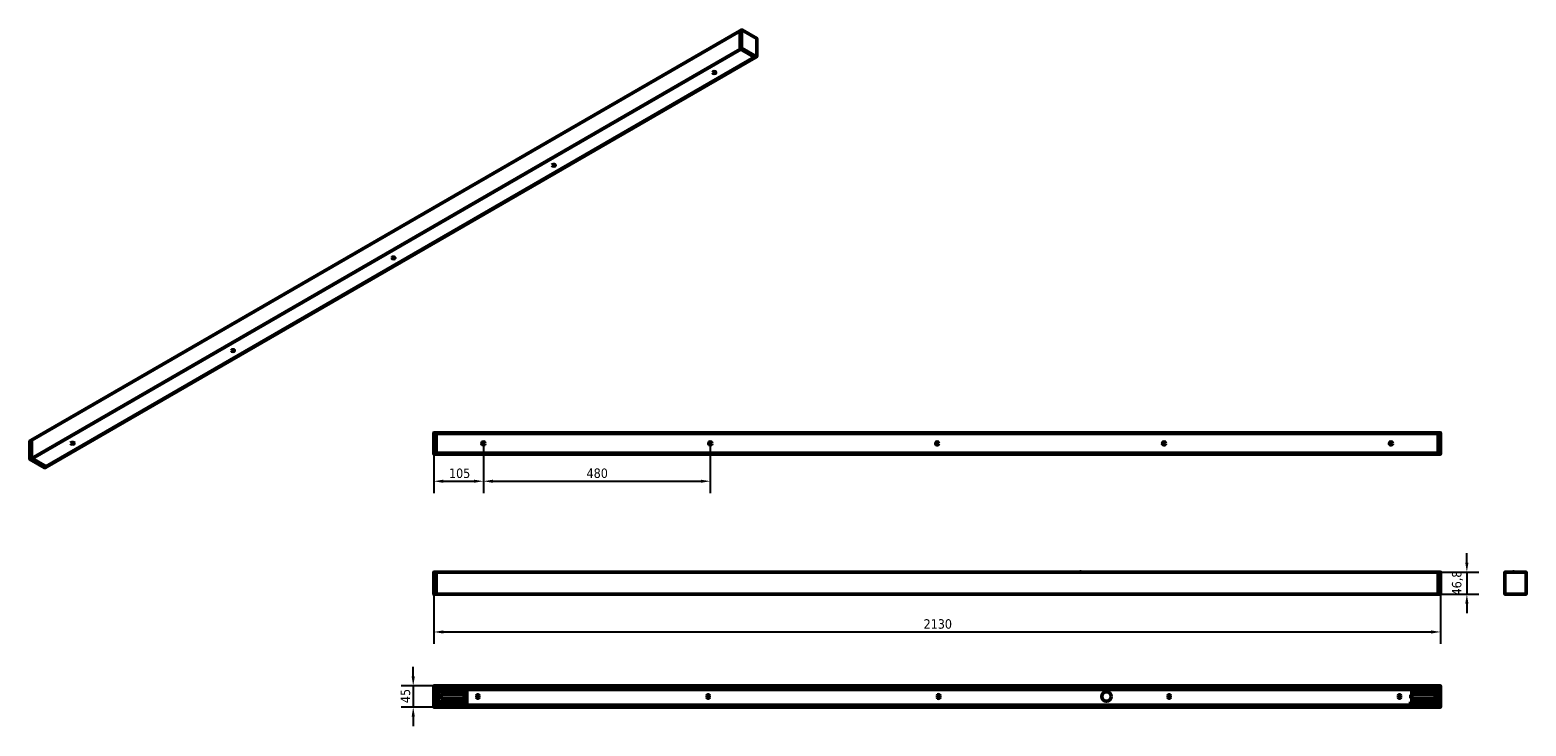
# Model space of a CAD drawing. Header units: millimetres. Extents: x 80 to 3245, y 802 to 2274.
import ezdxf

# ---------------------------------------------------------------- set-up
doc = ezdxf.new("R2010")
doc.units = ezdxf.units.MM
doc.header["$LTSCALE"] = 8
for name, color, linetype, lineweight in [('Quota (ISO)', 7, 'Continuous', 25), ('Visibile (ISO)', 7, 'Continuous', 50), ('Visibile sottile (ISO)', 7, 'Continuous', 35)]:
    doc.layers.add(name, color=color, linetype=linetype, lineweight=lineweight)
doc.styles.add('Testo nota (ISO)', font='tahoma.ttf')
doc.dimstyles.new('PENTA', dxfattribs={"dimscale": 8, "dimtxt": 2.5, "dimasz": 2.5, "dimexe": 3.175, "dimexo": 0, "dimgap": 0.762, "dimtad": 1, "dimrnd": 1e-08, "dimtxsty": 'Testo nota (ISO)', "dimcen": 0.09, "dimdle": 10, "dimclrd": 256, "dimclre": 256, "dimclrt": 256, "dimazin": 2, "dimtfac": 0.8, "dimtmove": 0, "dimatfit": 3, "dimfxl": 1, "dimtolj": 1, "dimlwd": -1, "dimlwe": -1, "dimarcsym": 0})

# ---------------------------------------------------------------- blocks, each defined once
blk = doc.blocks.new('*D3')
at = {"layer": 'Defpoints', "color": 0, "transparency": 16777216}
for p in [(934.5, 1081.1), (3064.5, 1081.1), (3064.5, 1001.1)]:
    blk.add_point(p, dxfattribs=at)
at = {"layer": 'Quota (ISO)', "transparency": 16777216}
for p, q in [((934.5, 1081.1), (934.5, 975.7)), ((3064.5, 1081.1), (3064.5, 975.7)), ((954.5, 1001.1), (3044.5, 1001.1))]:
    blk.add_line(p, q, dxfattribs=at)
for points in [[(954.5, 1004.4), (954.5, 997.8), (934.5, 1001.1)], [(3044.5, 1004.4), (3044.5, 997.8), (3064.5, 1001.1)]]:
    blk.add_solid(points, dxfattribs=at)
at = {"layer": 'Quota (ISO)', "transparency": 16777216, "insert": (1970.8, 1028), "char_height": 20, "attachment_point": 1, "style": 'Testo nota (ISO)'}
blk.add_mtext('\\A1;2130', dxfattribs=at)
blk = doc.blocks.new('*D4')
at = {"layer": 'Defpoints', "color": 0, "transparency": 16777216}
for p in [(3059.5, 1127.7), (3059.5, 1080.9), (3120.1, 1080.9)]:
    blk.add_point(p, dxfattribs=at)
at = {"layer": 'Quota (ISO)', "transparency": 16777216}
for p, q in [((3120.1, 1147.7), (3120.1, 1167.7)), ((3059.5, 1127.7), (3145.5, 1127.7)), ((3120.1, 1127.7), (3120.1, 1080.9)), ((3059.5, 1080.9), (3145.5, 1080.9)), ((3120.1, 1060.9), (3120.1, 1040.9))]:
    blk.add_line(p, q, dxfattribs=at)
for points in [[(3116.8, 1147.7), (3123.5, 1147.7), (3120.1, 1127.7)], [(3116.8, 1060.9), (3123.5, 1060.9), (3120.1, 1080.9)]]:
    blk.add_solid(points, dxfattribs=at)
at = {"layer": 'Quota (ISO)', "transparency": 16777216, "insert": (3088.6, 1078.3), "char_height": 20, "attachment_point": 1, "rotation": 90, "style": 'Testo nota (ISO)'}
blk.add_mtext('\\A1;46,8', dxfattribs=at)
blk = doc.blocks.new('*D5')
at = {"layer": 'Defpoints', "color": 0, "transparency": 16777216}
for p in [(939.5, 887.1), (891, 842.1), (939.5, 842.1)]:
    blk.add_point(p, dxfattribs=at)
at = {"layer": 'Quota (ISO)', "transparency": 16777216}
for p, q in [((891, 907.1), (891, 927.1)), ((939.5, 887.1), (865.6, 887.1)), ((891, 887.1), (891, 842.1)), ((939.5, 842.1), (865.6, 842.1)), ((891, 822.1), (891, 802.1))]:
    blk.add_line(p, q, dxfattribs=at)
for points in [[(887.7, 907.1), (894.4, 907.1), (891, 887.1)], [(887.7, 822.1), (894.4, 822.1), (891, 842.1)]]:
    blk.add_solid(points, dxfattribs=at)
at = {"layer": 'Quota (ISO)', "transparency": 16777216, "insert": (864.5, 850.6), "char_height": 20, "attachment_point": 1, "rotation": 90, "style": 'Testo nota (ISO)'}
blk.add_mtext('\\A1;45', dxfattribs=at)
blk = doc.blocks.new('*D6')
at = {"layer": 'Defpoints', "color": 0, "transparency": 16777216}
for p in [(1039.5, 1399.8), (934.5, 1377.5), (1039.5, 1319.8)]:
    blk.add_point(p, dxfattribs=at)
at = {"layer": 'Quota (ISO)', "transparency": 16777216}
for p, q in [((1039.5, 1399.8), (1039.5, 1294.4)), ((934.5, 1377.5), (934.5, 1294.4)), ((954.5, 1319.8), (1019.5, 1319.8))]:
    blk.add_line(p, q, dxfattribs=at)
for points in [[(954.5, 1323.1), (954.5, 1316.5), (934.5, 1319.8)], [(1019.5, 1323.1), (1019.5, 1316.5), (1039.5, 1319.8)]]:
    blk.add_solid(points, dxfattribs=at)
at = {"layer": 'Quota (ISO)', "transparency": 16777216, "insert": (966.7, 1346.7), "char_height": 20, "attachment_point": 1, "style": 'Testo nota (ISO)'}
blk.add_mtext('\\A1;105', dxfattribs=at)
blk = doc.blocks.new('*D7')
at = {"layer": 'Defpoints', "color": 0, "transparency": 16777216}
for p in [(1039.5, 1399.8), (1519.5, 1399.8), (1519.5, 1319.8)]:
    blk.add_point(p, dxfattribs=at)
at = {"layer": 'Quota (ISO)', "transparency": 16777216}
for p, q in [((1039.5, 1399.8), (1039.5, 1294.4)), ((1519.5, 1399.8), (1519.5, 1294.4)), ((1059.5, 1319.8), (1499.5, 1319.8))]:
    blk.add_line(p, q, dxfattribs=at)
for points in [[(1059.5, 1323.1), (1059.5, 1316.5), (1039.5, 1319.8)], [(1499.5, 1323.1), (1499.5, 1316.5), (1519.5, 1319.8)]]:
    blk.add_solid(points, dxfattribs=at)
at = {"layer": 'Quota (ISO)', "transparency": 16777216, "insert": (1257.8, 1346.8), "char_height": 20, "attachment_point": 1, "style": 'Testo nota (ISO)'}
blk.add_mtext('\\A1;480', dxfattribs=at)

msp = doc.modelspace()

# ---------------------------------------------------------------- linework, layer by layer
at = {"layer": 'Visibile (ISO)'}
for p, q in [((83.579, 1406.641), (1582.646, 2272.128)), ((1582.604, 2272.036), (1582.604, 2234.151)), ((1582.604, 2271.995), (1582.604, 2234.192)), ((1582.656, 2272.11), (1586.015, 2274.049)), ((1617.731, 2255.882), (1586.265, 2274.049)), ((1617.856, 2217.862), (1617.856, 2255.665)), ((84.557, 1367.96), (1583.582, 2233.423)), ((1583.806, 2233.293), (84.74, 1367.807)), ((1583.806, 2233.293), (84.74, 1367.807)), ((1613.222, 2216.31), (114.156, 1350.824)), ((1613.222, 2216.31), (114.156, 1350.824)), ((1582.746, 2233.906), (1583.523, 2233.457)), ((1582.781, 2233.885), (1614.247, 2215.718)), ((1583.806, 2233.293), (1613.222, 2216.31)), ((1583.806, 2233.293), (1613.222, 2216.31)), ((1613.505, 2216.147), (1614.283, 2215.698)), ((1614.372, 2215.706), (1617.731, 2217.645)), ((115.316, 1350.202), (1614.383, 2215.688)), ((1525.516, 2183.411), (1529.353, 2185.626)), ((1529.712, 2185.496), (1525.83, 2183.254)), ((1529.712, 2185.496), (1525.83, 2183.254)), ((1527.109, 2183.519), (1526.333, 2183.071)), ((1527.109, 2183.519), (1526.333, 2183.071)), ((1527.109, 2182.911), (1527.109, 2183.519)), ((1527.109, 2182.911), (1527.109, 2183.519)), ((1529.67, 2183.7), (1529.67, 2183.209)), ((1529.67, 2183.7), (1529.67, 2183.209)), ((846.694, 1791.493), (850.531, 1793.708)), ((850.89, 1793.577), (847.007, 1791.335)), ((850.89, 1793.577), (847.007, 1791.335)), ((848.286, 1791.6), (847.511, 1791.153)), ((848.286, 1791.6), (847.511, 1791.153)), ((848.286, 1790.993), (848.286, 1791.6)), ((848.286, 1790.993), (848.286, 1791.6)), ((850.848, 1791.781), (850.848, 1791.29)), ((850.848, 1791.781), (850.848, 1791.29)), ((80.106, 1366.664), (80.106, 1404.468)), ((83.545, 1406.598), (80.231, 1404.684)), ((83.538, 1368.664), (83.538, 1406.55)), ((83.538, 1368.705), (83.538, 1406.509)), ((167.871, 1399.575), (171.708, 1401.79)), ((172.067, 1401.659), (168.185, 1399.417)), ((172.067, 1401.659), (168.185, 1399.417)), ((169.464, 1399.682), (168.688, 1399.234)), ((169.464, 1399.682), (168.688, 1399.234)), ((169.464, 1399.075), (169.464, 1399.682)), ((169.464, 1399.075), (169.464, 1399.682)), ((172.025, 1399.863), (172.025, 1399.372)), ((172.025, 1399.863), (172.025, 1399.372)), ((934.51, 1422.049), (934.51, 1377.549)), ((939.51, 1422.299), (934.76, 1422.299)), ((939.51, 1422.299), (939.51, 1422.099)), ((939.51, 1422.299), (3059.51, 1422.299)), ((939.51, 1420.999), (939.51, 1422.099)), ((939.51, 1377.549), (939.51, 1422.049)), ((939.51, 1420.799), (3059.51, 1420.799)), ((3059.51, 1420.599), (939.51, 1420.599)), ((939.51, 1378.999), (939.51, 1420.599)), ((3059.51, 1420.599), (939.51, 1420.599)), ((939.51, 1378.999), (939.51, 1420.599)), ((3059.51, 1422.099), (3059.51, 1422.299)), ((3064.26, 1422.299), (3059.51, 1422.299)), ((3059.51, 1422.099), (3059.51, 1420.999)), ((3059.51, 1422.049), (3059.51, 1377.549)), ((3059.51, 1420.599), (3059.51, 1378.999)), ((3059.51, 1420.599), (3059.51, 1378.999)), ((3064.51, 1377.549), (3064.51, 1422.049)), ((111.697, 1348.28), (80.231, 1366.447)), ((84.457, 1367.97), (83.679, 1368.419)), ((115.181, 1350.232), (83.715, 1368.399)), ((84.74, 1367.807), (84.74, 1368.066)), ((84.74, 1367.807), (84.74, 1368.066)), ((114.156, 1350.824), (84.74, 1367.807)), ((114.156, 1350.824), (84.74, 1367.807)), ((934.76, 1377.299), (939.51, 1377.299)), ((3059.51, 1378.999), (939.51, 1378.999)), ((3059.51, 1378.999), (939.51, 1378.999)), ((939.51, 1378.799), (3059.51, 1378.799)), ((939.51, 1377.499), (939.51, 1378.599)), ((939.51, 1377.499), (939.51, 1377.299)), ((939.51, 1377.299), (3059.51, 1377.299)), ((3059.51, 1378.599), (3059.51, 1377.499)), ((3059.51, 1377.299), (3059.51, 1377.499)), ((3059.51, 1377.299), (3064.26, 1377.299)), ((115.262, 1350.194), (111.947, 1348.28)), ((115.216, 1350.211), (114.438, 1350.661)), ((934.51, 1127.401), (934.51, 1081.101)), ((939.51, 1127.651), (934.76, 1127.651)), ((939.51, 1127.651), (939.51, 1127.451)), ((939.51, 1127.651), (3059.51, 1127.651)), ((939.51, 1081.051), (939.51, 1127.451)), ((939.51, 1081.101), (939.51, 1127.401)), ((2301.418, 1127.951), (2301.168, 1127.701)), ((2304.168, 1127.701), (2301.168, 1127.701)), ((2301.168, 1127.651), (2301.168, 1127.701)), ((2301.418, 1127.951), (2303.918, 1127.951)), ((2303.918, 1127.951), (2304.168, 1127.701)), ((2304.168, 1127.651), (2304.168, 1127.701)), ((3059.51, 1127.451), (3059.51, 1127.651)), ((3064.26, 1127.651), (3059.51, 1127.651)), ((3059.51, 1127.451), (3059.51, 1081.051)), ((3059.51, 1127.401), (3059.51, 1081.101)), ((3064.51, 1081.101), (3064.51, 1127.401)), ((3200.403, 1127.401), (3200.403, 1081.101)), ((3245.153, 1127.651), (3200.653, 1127.651)), ((3217.653, 1127.951), (3217.403, 1127.701)), ((3220.403, 1127.701), (3217.403, 1127.701)), ((3217.403, 1127.651), (3217.403, 1127.701)), ((3217.653, 1127.951), (3220.153, 1127.951)), ((3220.153, 1127.951), (3220.403, 1127.701)), ((3220.403, 1127.651), (3220.403, 1127.701)), ((3245.403, 1081.101), (3245.403, 1127.401)), ((934.76, 1080.851), (939.51, 1080.851)), ((939.51, 1081.051), (939.51, 1080.851)), ((939.51, 1080.851), (3059.51, 1080.851)), ((3059.51, 1080.851), (3059.51, 1081.051)), ((3059.51, 1080.851), (3064.26, 1080.851)), ((3200.653, 1080.851), (3245.153, 1080.851)), ((934.51, 886.848), (934.51, 842.348)), ((939.51, 887.098), (934.76, 887.098)), ((939.51, 887.098), (939.51, 886.898)), ((939.51, 887.098), (3059.51, 887.098)), ((939.51, 885.798), (939.51, 886.898)), ((939.51, 842.348), (939.51, 886.848)), ((3059.51, 886.898), (3059.51, 887.098)), ((3064.26, 887.098), (3059.51, 887.098)), ((3059.51, 886.898), (3059.51, 885.798)), ((3059.51, 886.848), (3059.51, 842.348)), ((3064.51, 842.348), (3064.51, 886.848)), ((939.51, 885.598), (3059.51, 885.598)), ((939.51, 883.098), (3059.51, 883.098)), ((939.51, 882.598), (3059.51, 882.598)), ((939.51, 882.398), (1002.01, 882.398)), ((939.51, 880.798), (1004.858, 880.798)), ((939.51, 880.398), (1004.858, 880.398)), ((939.51, 880.348), (944.51, 880.348)), ((944.51, 880.348), (944.51, 848.848)), ((944.51, 877.848), (998.713, 877.848)), ((944.51, 875.348), (998.711, 875.348)), ((949.695, 868.348), (949.945, 868.598)), ((949.695, 867.317), (949.695, 868.348)), ((949.695, 866.087), (949.695, 867.317)), ((949.695, 860.848), (949.695, 866.087)), ((949.695, 860.848), (949.945, 860.598)), ((949.945, 868.598), (949.945, 867.463)), ((998.711, 868.598), (949.945, 868.598)), ((949.945, 867.463), (951.695, 867.463)), ((951.695, 866.233), (949.945, 866.233)), ((949.945, 866.233), (949.945, 860.598)), ((998.711, 860.598), (949.945, 860.598)), ((951.695, 866.233), (951.695, 867.463)), ((998.711, 877.598), (998.711, 851.598)), ((1000.535, 879.598), (999.058, 879.598)), ((1000.188, 877.598), (1000.188, 851.598)), ((1000.535, 879.598), (1003.123, 879.598)), ((1003.668, 866.598), (1000.668, 866.598)), ((1003.668, 862.598), (1000.668, 862.598)), ((1001.056, 867.598), (1002.098, 867.598)), ((1002.098, 861.598), (1001.056, 861.598)), ((1002.01, 881.098), (1002.01, 882.598)), ((1002.01, 881.098), (1004.858, 881.098)), ((1003.123, 879.598), (1004.108, 879.598)), ((1003.668, 867.598), (1003.668, 861.598)), ((1003.668, 867.598), (1004.668, 867.598)), ((1003.668, 861.598), (1004.668, 861.598)), ((1004.668, 879.598), (1004.108, 879.598)), ((1004.668, 849.598), (1004.668, 879.598)), ((1007.168, 879.598), (1004.668, 879.598)), ((1004.858, 881.098), (1004.858, 879.598)), ((1007.168, 879.598), (2998.57, 879.598)), ((1022.01, 882.598), (1022.01, 879.598)), ((1022.01, 882.398), (1576.01, 882.398)), ((1022.01, 880.798), (1576.01, 880.798)), ((1022.01, 880.398), (1576.01, 880.398)), ((1025.418, 862.848), (1025.418, 866.348)), ((1029.918, 866.348), (1029.918, 862.848)), ((1512.918, 862.848), (1512.918, 866.348)), ((1517.418, 866.348), (1517.418, 862.848)), ((1576.01, 879.598), (1576.01, 882.598)), ((1606.01, 882.598), (1606.01, 879.598)), ((1606.01, 882.398), (2426.01, 882.398)), ((1606.01, 880.798), (2309.305, 880.798)), ((1606.01, 880.398), (2308.912, 880.398)), ((2000.418, 862.848), (2000.418, 866.348)), ((2004.918, 866.348), (2004.918, 862.848)), ((2332.668, 882.098), (2312.668, 882.098)), ((2336.031, 880.798), (2426.01, 880.798)), ((2336.424, 880.398), (2426.01, 880.398)), ((2426.01, 879.598), (2426.01, 882.598)), ((2456.01, 882.598), (2456.01, 879.598)), ((2456.01, 882.398), (2977.01, 882.398)), ((2456.01, 880.798), (2977.01, 880.798)), ((2456.01, 880.398), (2977.01, 880.398)), ((2487.918, 862.848), (2487.918, 866.348)), ((2492.418, 866.348), (2492.418, 862.848)), ((2975.418, 862.848), (2975.418, 866.348)), ((2977.01, 879.598), (2977.01, 882.598)), ((2979.918, 866.348), (2979.918, 862.848)), ((2993.26, 879.598), (2993.26, 881.098)), ((2993.26, 881.098), (2997.01, 881.098)), ((2993.26, 880.798), (3059.51, 880.798)), ((2993.26, 880.398), (3059.51, 880.398)), ((2997.01, 882.598), (2997.01, 881.098)), ((2997.01, 882.398), (3059.51, 882.398)), ((3001.032, 879.598), (2998.57, 879.598)), ((3001.032, 879.598), (3003.707, 879.598)), ((3001.495, 866.598), (3003.16, 866.598)), ((3001.495, 862.598), (3003.16, 862.598)), ((3001.884, 867.598), (3003.16, 867.598)), ((3003.16, 861.598), (3001.884, 861.598)), ((3003.16, 868.348), (3003.41, 868.598)), ((3003.16, 860.848), (3003.16, 868.348)), ((3003.16, 860.848), (3003.41, 860.598)), ((3003.41, 868.598), (3003.41, 860.598)), ((3003.41, 868.598), (3052.91, 868.598)), ((3003.41, 860.598), (3052.91, 860.598)), ((3004.051, 877.848), (3054.51, 877.848)), ((3004.054, 877.598), (3004.054, 868.598)), ((3004.054, 875.348), (3054.51, 875.348)), ((3004.054, 860.598), (3004.054, 851.598)), ((3051.16, 866.666), (3052.91, 866.666)), ((3051.16, 866.666), (3051.16, 865.259)), ((3052.91, 865.259), (3051.16, 865.259)), ((3052.91, 866.666), (3052.91, 868.598)), ((3053.16, 868.348), (3052.91, 868.598)), ((3052.91, 860.598), (3052.91, 865.259)), ((3053.16, 860.848), (3052.91, 860.598)), ((3053.16, 868.348), (3053.16, 866.577)), ((3053.16, 866.577), (3053.16, 865.171)), ((3053.16, 865.171), (3053.16, 860.848)), ((3059.51, 880.348), (3054.51, 880.348)), ((3054.51, 848.848), (3054.51, 880.348)), ((934.76, 842.098), (939.51, 842.098)), ((939.51, 848.848), (944.51, 848.848)), ((939.51, 846.598), (1007.668, 846.598)), ((939.51, 846.098), (3059.51, 846.098)), ((939.51, 843.598), (3059.51, 843.598)), ((939.51, 842.298), (939.51, 843.398)), ((939.51, 842.298), (939.51, 842.098)), ((939.51, 842.098), (3059.51, 842.098)), ((944.51, 853.848), (998.711, 853.848)), ((944.51, 851.348), (998.713, 851.348)), ((999.058, 849.598), (1000.535, 849.598)), ((1000.535, 849.598), (1003.123, 849.598)), ((1002.01, 846.598), (1002.01, 848.098)), ((1004.858, 848.098), (1002.01, 848.098)), ((1003.123, 849.598), (1004.108, 849.598)), ((1004.108, 849.598), (1004.668, 849.598)), ((1004.668, 849.598), (1007.168, 849.598)), ((1004.858, 849.598), (1004.858, 848.098)), ((1007.668, 849.598), (1007.168, 849.598)), ((1007.668, 849.098), (1007.668, 849.598)), ((1007.668, 849.098), (1007.668, 846.598)), ((2997.668, 846.598), (1007.668, 846.598)), ((2997.668, 849.598), (2997.668, 849.098)), ((2998.57, 849.598), (2997.668, 849.598)), ((2997.668, 846.598), (2997.668, 849.098)), ((2997.668, 846.598), (3059.51, 846.598)), ((2998.57, 849.598), (3001.032, 849.598)), ((3003.707, 849.598), (3001.032, 849.598)), ((3004.051, 851.348), (3054.51, 851.348)), ((3004.054, 853.848), (3054.51, 853.848)), ((3059.51, 848.848), (3054.51, 848.848)), ((3059.51, 843.398), (3059.51, 842.298)), ((3059.51, 842.098), (3059.51, 842.298)), ((3059.51, 842.098), (3064.26, 842.098))]:
    msp.add_line(p, q, dxfattribs=at)
for centre, radius in [((1039.51, 1399.799), 3.25), ((1039.51, 1399.799), 3.25), ((1519.51, 1399.799), 3.25), ((1999.51, 1399.799), 3.25), ((1999.51, 1399.799), 3.25), ((2479.51, 1399.799), 3.25), ((2959.51, 1399.799), 3.25), ((2959.51, 1399.799), 3.25), ((2357.668, 864.598), 10)]:
    msp.add_circle(centre, radius, dxfattribs=at)
for centre, radius, start, end in [((1586.14, 2273.832), 0.25, 60, 120), ((1617.606, 2255.665), 0.25, 0, 60), ((1617.606, 2217.862), 0.25, 300, 0), ((80.356, 1404.468), 0.25, 120, 180), ((934.76, 1422.049), 0.25, 90, 180), ((3064.26, 1422.049), 0.25, 0, 90), ((80.356, 1366.664), 0.25, 180, 240), ((934.76, 1377.549), 0.25, 180, 270), ((3064.26, 1377.549), 0.25, 270, 0), ((111.822, 1348.497), 0.25, 240, 300), ((934.76, 1127.401), 0.25, 90, 180), ((3064.26, 1127.401), 0.25, 0, 90), ((3200.653, 1127.401), 0.25, 90, 180), ((3245.153, 1127.401), 0.25, 0, 90), ((934.76, 1081.101), 0.25, 180, 270), ((3064.26, 1081.101), 0.25, 270, 0), ((3200.653, 1081.101), 0.25, 180, 270), ((3245.153, 1081.101), 0.25, 270, 0), ((934.76, 886.848), 0.25, 90, 180), ((3064.26, 886.848), 0.25, 0, 90), ((1012.01, 876.598), 4, 48.590378, 131.409622), ((1012.01, 876.598), 3.825, 51.656821, 128.343179), ((1027.668, 866.348), 2.25, 0, 180), ((1027.668, 862.848), 2.25, 180, 0), ((1515.168, 866.348), 2.25, 0, 180), ((1515.168, 862.848), 2.25, 180, 0), ((1591.01, 876.598), 4, 48.590378, 131.409622), ((1591.01, 876.598), 3.825, 51.656821, 128.343179), ((2002.668, 866.348), 2.25, 0, 180), ((2002.668, 862.848), 2.25, 180, 0), ((2312.668, 877.098), 5, 90, 150), ((2332.668, 877.098), 5, 30, 90), ((2441.01, 876.598), 4, 48.590378, 131.409622), ((2441.01, 876.598), 3.825, 51.656821, 128.343179), ((2490.168, 866.348), 2.25, 0, 180), ((2490.168, 862.848), 2.25, 180, 0), ((2977.668, 866.348), 2.25, 0, 180), ((2977.668, 862.848), 2.25, 180, 0), ((2987.01, 876.598), 4, 48.590378, 131.409622), ((2987.01, 876.598), 3.825, 51.656821, 128.343179), ((934.76, 842.348), 0.25, 180, 270), ((3064.26, 842.348), 0.25, 270, 0)]:
    msp.add_arc(centre, radius, start, end, dxfattribs=at)
for centre, major_axis, ratio, start_param, end_param in [((1582.746, 2271.954), (-0.1, 0.173), 0.57735027, 5.82407385, 7.06858347), ((1582.781, 2271.893), (-0.125, 0.217), 0.57735027, 0, 0.78539816), ((1582.781, 2234.089), (0.125, -0.217), 0.57735027, 3.92699082, 5.49778714), ((1582.746, 2234.069), (0.1, -0.173), 0.57735027, 3.92699082, 5.49778714), ((1614.247, 2215.922), (0.125, -0.217), 0.57735027, 5.49778714, 6.28318531), ((1614.283, 2215.861), (0.1, -0.173), 0.57735027, 5.49778714, 6.74229675), ((1527.803, 2184.744), (-3.25, 0), 0.57735027, 0.20597029, 2.93562236), ((1527.803, 2184.744), (-3.25, 0), 0.57735027, 0.20597029, 2.93562236), ((1527.803, 2186.377), (5, 0), 0.57735027, 4.57299428, 5.0950713), ((1527.803, 2186.377), (5, 0), 0.57735027, 4.57299428, 5.0950713), ((848.981, 1792.826), (-3.25, 0), 0.57735027, 0.20597029, 2.93562236), ((848.981, 1792.826), (-3.25, 0), 0.57735027, 0.20597029, 2.93562236), ((848.981, 1794.459), (5, 0), 0.57735027, 4.57299428, 5.0950713), ((848.981, 1794.459), (5, 0), 0.57735027, 4.57299428, 5.0950713), ((83.679, 1406.468), (-0.1, 0.173), 0.57735027, 0, 0.78539816), ((170.158, 1400.908), (-3.25, 0), 0.57735027, 0.20597029, 2.93562236), ((170.158, 1400.908), (-3.25, 0), 0.57735027, 0.20597029, 2.93562236), ((170.158, 1402.541), (5, 0), 0.57735027, 4.57299428, 5.0950713), ((170.158, 1402.541), (5, 0), 0.57735027, 4.57299428, 5.0950713), ((83.679, 1368.583), (-0.1, 0.173), 0.57735027, 0.78539816, 2.35619449), ((84.457, 1368.134), (0.1, -0.173), 0.57735027, 5.49778714, 6.28318531), ((114.438, 1350.824), (-0.1, 0.173), 0.57735027, 0.78539816, 2.35619449), ((115.216, 1350.375), (0.1, -0.173), 0.57735027, 5.49778714, 6.28318531), ((999.058, 877.598), (0, 2), 0.17364818, 0, 1.57079633), ((1000.535, 877.598), (0, 2), 0.17364818, 0, 1.57079633), ((1001.056, 864.598), (0, -3), 0.17364818, 3.14159265, 6.28318531), ((1000.621, 864.598), (0, 3), 0.17364818, 5.44211664, 5.8521403), ((1000.621, 864.598), (0, 3), 0.17364818, 3.57263767, 3.98266133), ((1002.098, 864.598), (0, 3), 0.17364818, 5.44211664, 6.28318531), ((1002.098, 864.598), (0, -3), 0.17364818, 0, 0.84106867), ((3001.884, 864.598), (0, -3), 0.17364818, 3.14159265, 6.28318531), ((3001.796, 864.598), (0, 3), 0.17364818, 5.44211664, 6.19859735), ((3001.796, 864.598), (0, -3), 0.17364818, 0.08458796, 0.84106867), ((3003.707, 877.598), (0, 2), 0.17364818, 4.71238898, 6.28318531), ((999.058, 851.598), (0, -2), 0.17364818, 4.71238898, 6.28318531), ((1000.535, 851.598), (0, -2), 0.17364818, 4.71238898, 6.28318531), ((3003.707, 851.598), (0, -2), 0.17364818, 0, 1.57079633)]:
    msp.add_ellipse(centre, major_axis=major_axis, ratio=ratio, start_param=start_param, end_param=end_param, dxfattribs=at)
for centre in [(1527.803, 2183.977), (1527.803, 2183.977), (1188.392, 1988.018), (848.981, 1792.059), (848.981, 1792.059), (509.57, 1596.099), (170.158, 1400.14), (170.158, 1400.14)]:
    msp.add_ellipse(centre, major_axis=(-3.25, 0), ratio=0.57735027, dxfattribs=at)
for points, weights in [([(949.695, 867.317), (949.815, 867.387), (949.945, 867.463)], [1, 1.00054100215, 1]), ([(949.945, 866.233), (949.815, 866.158), (949.695, 866.087)], [1, 1.00054100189, 1]), ([(3052.91, 866.666), (3053.039, 866.62), (3053.16, 866.577)], [1, 1.00054100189, 1]), ([(3053.16, 865.171), (3053.039, 865.214), (3052.91, 865.259)], [1, 1.00054100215, 1])]:
    msp.add_rational_spline(points, weights, degree=2, dxfattribs=at)
at = {"layer": 'Visibile sottile (ISO)'}
for p, q in [((83.538, 1406.55), (1582.604, 2272.036)), ((1582.604, 2271.995), (1585.963, 2273.934)), ((1585.963, 2273.934), (1585.963, 2236.131)), ((1586.317, 2236.131), (1586.317, 2273.934)), ((1586.317, 2273.934), (1617.783, 2255.767)), ((1617.783, 2255.767), (1617.783, 2217.964)), ((83.538, 1368.664), (1582.604, 2234.151)), ((83.679, 1368.419), (1582.746, 2233.906)), ((84.457, 1367.97), (1583.523, 2233.457)), ((114.438, 1350.661), (1613.505, 2216.147)), ((1585.963, 2236.131), (1582.604, 2234.192)), ((1582.781, 2233.885), (1586.14, 2235.825)), ((1586.14, 2235.825), (1617.606, 2217.657)), ((1617.783, 2217.964), (1586.317, 2236.131)), ((1617.606, 2217.657), (1614.247, 2215.718)), ((115.216, 1350.211), (1614.283, 2215.698)), ((1524.715, 2184.562), (1526.79, 2185.76)), ((1525.606, 2183.362), (1529.465, 2185.59)), ((845.893, 1792.644), (847.968, 1793.841)), ((846.784, 1791.443), (850.643, 1793.671)), ((80.179, 1404.57), (83.538, 1406.509)), ((80.179, 1366.766), (80.179, 1404.57)), ((167.07, 1400.725), (169.145, 1401.923)), ((167.961, 1399.525), (171.82, 1401.753)), ((83.538, 1368.705), (80.179, 1366.766)), ((80.356, 1366.46), (83.715, 1368.399)), ((111.822, 1348.293), (80.356, 1366.46)), ((115.181, 1350.232), (111.822, 1348.293))]:
    msp.add_line(p, q, dxfattribs=at)
for centre, major_axis, start_param, end_param in [((1586.14, 2273.832), (-0.125, 0.217), 0, 0.78539816), ((1586.14, 2273.832), (0.25, 0), 0.78539816, 2.35619449), ((1586.14, 2273.832), (0.125, 0.217), 5.49778714, 6.28318531), ((1617.606, 2255.665), (0.125, 0.217), 5.49778714, 6.28318531), ((1617.606, 2255.665), (0.25, 0), 0, 0.78539816), ((1586.14, 2236.029), (-0.25, 0), 3.92699082, 5.49778714), ((1586.14, 2236.029), (0.125, -0.217), 3.92699082, 5.49778714), ((1586.14, 2236.029), (0.125, 0.217), 3.92699082, 5.49778714), ((1617.606, 2217.862), (-0.125, -0.217), 0.78539816, 2.35619449), ((1617.606, 2217.862), (0.125, -0.217), 5.49778714, 6.28318531), ((1617.606, 2217.862), (0.25, 0), 0, 0.78539816), ((80.356, 1404.468), (-0.25, 0), 5.49778714, 6.28318531), ((80.356, 1404.468), (-0.125, 0.217), 0, 0.78539816), ((80.356, 1366.664), (-0.25, 0), 5.49778714, 6.28318531), ((80.356, 1366.664), (-0.125, 0.217), 0.78539816, 2.35619449), ((80.356, 1366.664), (-0.125, -0.217), 0, 0.78539816), ((111.822, 1348.497), (-0.125, -0.217), 0, 0.78539816), ((111.822, 1348.497), (0.125, -0.217), 5.49778714, 6.28318531)]:
    msp.add_ellipse(centre, major_axis=major_axis, ratio=0.57735027, start_param=start_param, end_param=end_param, dxfattribs=at)

# ---------------------------------------------------------------- dimensions: what is measured, and where the dimension line sits
at = {"layer": 'Quota (ISO)'}
for base, p1, p2, angle, override, picture, middle in [((1039.51, 1319.799), (934.51, 1377.549), (1039.51, 1399.799), 180, {"dimgap": 0.762, "dimdec": 2, "dimtol": 0, "dimlim": 0, "dimtp": 0, "dimtm": 0, "dimtdec": 2, "dimtofl": 0, "dimatfit": 1}, '*D6', (987.01, 1319.799)), ((1519.51, 1319.799), (1039.51, 1399.799), (1519.51, 1399.799), 180, {"dimgap": 0.762, "dimdec": 2, "dimtol": 0, "dimlim": 0, "dimtp": 0, "dimtm": 0, "dimtdec": 2, "dimtofl": 0, "dimatfit": 1}, '*D7', (1279.51, 1319.799)), ((3120.147, 1080.851), (3059.51, 1127.651), (3059.51, 1080.851), 270, {"dimgap": 0.762, "dimdec": 2, "dimtol": 0, "dimlim": 0, "dimtp": 0, "dimtm": 0, "dimtdec": 2, "dimtofl": 1, "dimatfit": 1}, '*D4', (3120.147, 1104.251)), ((891.025, 842.098), (939.51, 887.098), (939.51, 842.098), 270, {"dimgap": 0.762, "dimdec": 2, "dimtol": 0, "dimlim": 0, "dimtp": 0, "dimtm": 0, "dimtdec": 2, "dimtofl": 1, "dimatfit": 1}, '*D5', (891.025, 864.598))]:
    dim = msp.add_linear_dim(base=base, p1=p1, p2=p2, angle=angle, dimstyle='PENTA', override=override, dxfattribs=at)
    dim.commit()
    dim.dimension.update_dxf_attribs({"geometry": picture, "text_midpoint": middle, "dimtype": 160})
dim = msp.add_linear_dim(base=(3064.51, 1001.101), p1=(934.51, 1081.101), p2=(3064.51, 1081.101), dimstyle='PENTA', override={"dimgap": 0.762, "dimdec": 2, "dimtol": 0, "dimlim": 0, "dimtp": 0, "dimtm": 0, "dimtdec": 2, "dimtofl": 0, "dimatfit": 1}, dxfattribs=at)
dim.commit()
dim.dimension.update_dxf_attribs({"geometry": '*D3', "text_midpoint": (1999.51, 1001.101), "dimtype": 160})

doc.saveas('drawing.dxf')
